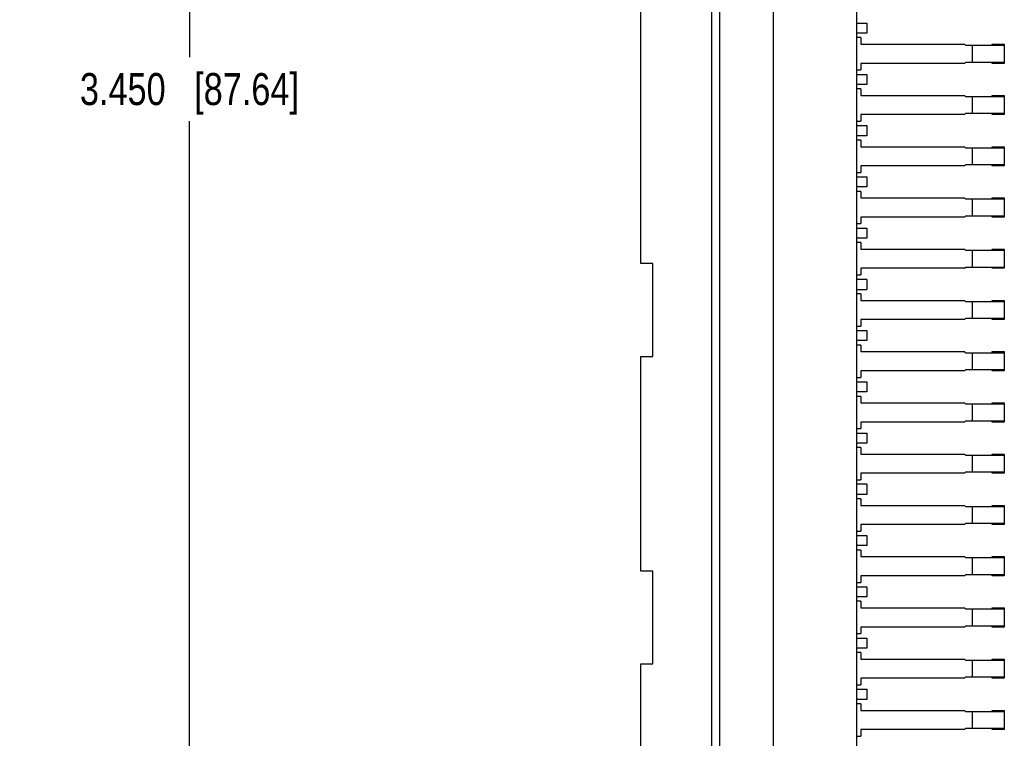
# Model space of a CAD drawing. Header units: inches. Extents: x 0 to 34, y 0 to 22.
# Tile 18 of 31: x 19.5 to 23.4, y 8.2 to 11. Entities that reach past the tile are written whole.
import ezdxf

# ---------------------------------------------------------------- set-up
doc = ezdxf.new("R2010")
doc.units = ezdxf.units.IN
doc.header["$LTSCALE"] = 1.87
doc.header["$MEASUREMENT"] = 0
doc.layers.get('0').update_dxf_attribs({"linetype": 'CONTINUOUS'})
doc.layers.add('DIMENSIONS', color=7, linetype='CONTINUOUS')
doc.styles.get("Standard").update_dxf_attribs({"font": 'txt', "width": 0.8})
doc.dimstyles.new('DIMSTYLE_1', dxfattribs={"dimtxt": 0.125, "dimasz": 0.18, "dimexe": 0.18, "dimexo": 0.0625, "dimgap": 0.09, "dimtad": 0, "dimtih": 1, "dimtoh": 1, "dimdec": 3, "dimlfac": 0.5, "dimzin": 4, "dimdsep": 46, "dimtxsty": 'STANDARD', "dimblk": '_FILLED', "dimblk1": '_FILLED', "dimblk2": '_FILLED', "dimcen": 0.09, "dimadec": 0, "dimazin": 0, "dimtp": 0.01, "dimtm": 0.01, "dimtfac": 1, "dimtdec": 3, "dimtofl": 0, "dimtmove": 0, "dimatfit": 3, "dimldrblk": '_FILLED', "dimfxl": 1, "dimtolj": 1, "dimtzin": 4, "dimarcsym": 0})

# ---------------------------------------------------------------- blocks, each defined once
blk = doc.blocks.new('_FILLED')
at = {"color": 0, "linetype": 'BYBLOCK'}
blk.add_solid([(0, 0), (-1, 0.174), (-1, -0.174)], dxfattribs=at)
blk = doc.blocks.new('*D29')
at = {"layer": 'DIMENSIONS', "color": 2, "linetype": 'CONTINUOUS'}
for p, q in [((21.9112, 14.0113), (20.087, 14.0113)), ((20.212, 14.0113), (20.212, 10.8482)), ((20.212, 7.1105), (20.212, 10.5982)), ((21.9112, 7.1105), (20.087, 7.1105))]:
    blk.add_line(p, q, dxfattribs=at)
at = {"layer": 'DIMENSIONS', "color": 2, "linetype": 'CONTINUOUS', "xscale": 0.18, "yscale": 0.18, "zscale": 0.18}
for p, rotation in [((20.212, 14.0113), 90), ((20.212, 7.1105), 270.0000091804)]:
    blk.add_blockref('_FILLED', p, dxfattribs=dict(at, rotation=rotation))
at = {"layer": 'DIMENSIONS', "color": 2, "linetype": 'CONTINUOUS', "insert": (20.212, 10.7857), "char_height": 0.125, "width": 1.325, "attachment_point": 2, "line_spacing_factor": 0.9}
blk.add_mtext('3.450{\\Ftxt.shx;\\W1.000000;\\H0.125000; }[87.64]', dxfattribs=at)

msp = doc.modelspace()

# ---------------------------------------------------------------- linework, layer by layer
at = {"color": 7, "linetype": 'CONTINUOUS'}
for p, q in [((22.251, 5.5169), (22.251, 15.6049)), ((22.281, 15.6249), (22.281, 5.4969)), ((22.491, 15.6249), (22.491, 5.4969)), ((22.8163, 13.8616), (22.8163, 7.2601)), ((21.9737, 10.042), (21.9737, 11.0798)), ((22.8163, 10.9805), (22.8556, 10.9805)), ((22.8556, 10.9805), (22.8556, 10.9412)), ((22.8556, 10.9412), (22.8163, 10.9412)), ((22.832, 10.9239), (22.8163, 10.9239)), ((22.832, 10.9239), (22.832, 10.8983)), ((22.832, 10.8983), (23.2375, 10.8983)), ((23.2415, 10.8943), (23.2375, 10.8983)), ((23.2415, 10.8943), (23.3926, 10.8943)), ((23.2667, 10.8943), (23.2667, 10.8274)), ((23.3454, 10.8983), (23.3926, 10.8983)), ((23.3454, 10.8943), (23.3454, 10.8983)), ((23.3926, 10.8983), (23.3926, 10.8235)), ((23.2375, 10.8235), (22.832, 10.8235)), ((22.832, 10.8235), (22.832, 10.7979)), ((23.2375, 10.8235), (23.2415, 10.8274)), ((23.3926, 10.8274), (23.2415, 10.8274)), ((23.3454, 10.8235), (23.3454, 10.8274)), ((23.3926, 10.8235), (23.3454, 10.8235)), ((22.8163, 10.7979), (22.832, 10.7979)), ((22.8163, 10.7805), (22.8556, 10.7805)), ((22.8556, 10.7805), (22.8556, 10.7412)), ((22.8556, 10.7412), (22.8163, 10.7412)), ((22.832, 10.7239), (22.8163, 10.7239)), ((22.832, 10.7239), (22.832, 10.6983)), ((22.832, 10.6983), (23.2375, 10.6983)), ((23.2415, 10.6943), (23.2375, 10.6983)), ((23.2415, 10.6943), (23.3926, 10.6943)), ((23.2667, 10.6943), (23.2667, 10.6274)), ((23.3454, 10.6983), (23.3926, 10.6983)), ((23.3454, 10.6943), (23.3454, 10.6983)), ((23.3926, 10.6983), (23.3926, 10.6235)), ((23.2375, 10.6235), (22.832, 10.6235)), ((22.832, 10.6235), (22.832, 10.5979)), ((23.2375, 10.6235), (23.2415, 10.6274)), ((23.3926, 10.6274), (23.2415, 10.6274)), ((23.3454, 10.6235), (23.3454, 10.6274)), ((23.3926, 10.6235), (23.3454, 10.6235)), ((22.8163, 10.5979), (22.832, 10.5979)), ((22.8163, 10.5805), (22.8556, 10.5805)), ((22.8556, 10.5805), (22.8556, 10.5412)), ((22.8556, 10.5412), (22.8163, 10.5412)), ((22.832, 10.5239), (22.8163, 10.5239)), ((22.832, 10.5239), (22.832, 10.4983)), ((22.832, 10.4983), (23.2375, 10.4983)), ((23.2415, 10.4943), (23.2375, 10.4983)), ((23.2415, 10.4943), (23.3926, 10.4943)), ((23.2667, 10.4943), (23.2667, 10.4274)), ((23.3454, 10.4983), (23.3926, 10.4983)), ((23.3454, 10.4943), (23.3454, 10.4983)), ((23.3926, 10.4983), (23.3926, 10.4235)), ((23.2375, 10.4235), (22.832, 10.4235)), ((22.832, 10.4235), (22.832, 10.3979)), ((23.2375, 10.4235), (23.2415, 10.4274)), ((23.3926, 10.4274), (23.2415, 10.4274)), ((23.3454, 10.4235), (23.3454, 10.4274)), ((23.3926, 10.4235), (23.3454, 10.4235)), ((22.8163, 10.3979), (22.832, 10.3979)), ((22.8163, 10.3805), (22.8556, 10.3805)), ((22.8556, 10.3805), (22.8556, 10.3412)), ((22.8556, 10.3412), (22.8163, 10.3412)), ((22.832, 10.3239), (22.8163, 10.3239)), ((22.832, 10.3239), (22.832, 10.2983)), ((22.832, 10.2983), (23.2375, 10.2983)), ((23.2415, 10.2943), (23.2375, 10.2983)), ((23.2415, 10.2943), (23.3926, 10.2943)), ((23.2667, 10.2943), (23.2667, 10.2274)), ((23.3454, 10.2983), (23.3926, 10.2983)), ((23.3454, 10.2943), (23.3454, 10.2983)), ((23.3926, 10.2983), (23.3926, 10.2235)), ((23.2375, 10.2235), (22.832, 10.2235)), ((22.832, 10.2235), (22.832, 10.1979)), ((23.2375, 10.2235), (23.2415, 10.2274)), ((23.3926, 10.2274), (23.2415, 10.2274)), ((23.3454, 10.2235), (23.3454, 10.2274)), ((23.3926, 10.2235), (23.3454, 10.2235)), ((22.8163, 10.1979), (22.832, 10.1979)), ((22.8163, 10.1805), (22.8556, 10.1805)), ((22.8556, 10.1805), (22.8556, 10.1412)), ((22.8556, 10.1412), (22.8163, 10.1412)), ((22.832, 10.1239), (22.8163, 10.1239)), ((22.832, 10.1239), (22.832, 10.0983)), ((22.832, 10.0983), (23.2375, 10.0983)), ((23.2415, 10.0943), (23.2375, 10.0983)), ((23.2415, 10.0943), (23.3926, 10.0943)), ((23.2667, 10.0943), (23.2667, 10.0274)), ((23.3454, 10.0983), (23.3926, 10.0983)), ((23.3454, 10.0943), (23.3454, 10.0983)), ((23.3926, 10.0983), (23.3926, 10.0235)), ((22.021, 10.042), (21.9737, 10.042)), ((22.021, 9.6798), (22.021, 10.042)), ((22.8163, 9.9979), (22.832, 9.9979)), ((23.2375, 10.0235), (22.832, 10.0235)), ((22.832, 10.0235), (22.832, 9.9979)), ((23.2375, 10.0235), (23.2415, 10.0274)), ((23.3926, 10.0274), (23.2415, 10.0274)), ((23.3454, 10.0235), (23.3454, 10.0274)), ((23.3926, 10.0235), (23.3454, 10.0235)), ((22.8556, 9.9805), (22.8163, 9.9805)), ((22.8556, 9.9805), (22.8556, 9.9412)), ((22.8163, 9.9412), (22.8556, 9.9412)), ((22.832, 9.9239), (22.8163, 9.9239)), ((22.832, 9.9239), (22.832, 9.8983)), ((22.832, 9.8983), (23.2375, 9.8983)), ((23.2415, 9.8943), (23.2375, 9.8983)), ((23.2415, 9.8943), (23.3926, 9.8943)), ((23.2667, 9.8943), (23.2667, 9.8274)), ((23.3454, 9.8983), (23.3926, 9.8983)), ((23.3454, 9.8943), (23.3454, 9.8983)), ((23.3926, 9.8983), (23.3926, 9.8235)), ((23.2375, 9.8235), (22.832, 9.8235)), ((22.832, 9.8235), (22.832, 9.7979)), ((23.2375, 9.8235), (23.2415, 9.8274)), ((23.3926, 9.8274), (23.2415, 9.8274)), ((23.3454, 9.8235), (23.3454, 9.8274)), ((23.3926, 9.8235), (23.3454, 9.8235)), ((22.8163, 9.7979), (22.832, 9.7979)), ((22.8163, 9.7805), (22.8556, 9.7805)), ((22.8556, 9.7805), (22.8556, 9.7412)), ((22.8556, 9.7412), (22.8163, 9.7412)), ((22.832, 9.7239), (22.8163, 9.7239)), ((22.832, 9.7239), (22.832, 9.6983)), ((22.832, 9.6983), (23.2375, 9.6983)), ((23.2415, 9.6943), (23.2375, 9.6983)), ((23.2415, 9.6943), (23.3926, 9.6943)), ((23.2667, 9.6943), (23.2667, 9.6274)), ((23.3454, 9.6983), (23.3926, 9.6983)), ((23.3454, 9.6943), (23.3454, 9.6983)), ((23.3926, 9.6983), (23.3926, 9.6235)), ((21.9737, 9.6798), (22.021, 9.6798)), ((21.9737, 8.842), (21.9737, 9.6798)), ((23.2375, 9.6235), (22.832, 9.6235)), ((22.832, 9.6235), (22.832, 9.5979)), ((23.2375, 9.6235), (23.2415, 9.6274)), ((23.3926, 9.6274), (23.2415, 9.6274)), ((23.3454, 9.6235), (23.3454, 9.6274)), ((23.3926, 9.6235), (23.3454, 9.6235)), ((22.8163, 9.5979), (22.832, 9.5979)), ((22.8163, 9.5805), (22.8556, 9.5805)), ((22.8556, 9.5805), (22.8556, 9.5412)), ((22.8556, 9.5412), (22.8163, 9.5412)), ((22.832, 9.5239), (22.8163, 9.5239)), ((22.832, 9.5239), (22.832, 9.4983)), ((22.832, 9.4983), (23.2375, 9.4983)), ((23.2415, 9.4943), (23.2375, 9.4983)), ((23.2415, 9.4943), (23.3926, 9.4943)), ((23.2667, 9.4943), (23.2667, 9.4274)), ((23.3454, 9.4983), (23.3926, 9.4983)), ((23.3454, 9.4943), (23.3454, 9.4983)), ((23.3926, 9.4983), (23.3926, 9.4235)), ((23.2375, 9.4235), (22.832, 9.4235)), ((22.832, 9.4235), (22.832, 9.3979)), ((23.2375, 9.4235), (23.2415, 9.4274)), ((23.3926, 9.4274), (23.2415, 9.4274)), ((23.3454, 9.4235), (23.3454, 9.4274)), ((23.3926, 9.4235), (23.3454, 9.4235)), ((22.8163, 9.3979), (22.832, 9.3979)), ((22.8163, 9.3805), (22.8556, 9.3805)), ((22.8556, 9.3805), (22.8556, 9.3412)), ((22.8556, 9.3412), (22.8163, 9.3412)), ((22.832, 9.3239), (22.8163, 9.3239)), ((22.832, 9.3239), (22.832, 9.2983)), ((22.832, 9.2983), (23.2375, 9.2983)), ((23.2415, 9.2943), (23.2375, 9.2983)), ((23.2415, 9.2943), (23.3926, 9.2943)), ((23.2667, 9.2943), (23.2667, 9.2274)), ((23.3454, 9.2983), (23.3926, 9.2983)), ((23.3454, 9.2943), (23.3454, 9.2983)), ((23.3926, 9.2983), (23.3926, 9.2235)), ((23.2375, 9.2235), (23.2415, 9.2274)), ((23.3926, 9.2274), (23.2415, 9.2274)), ((23.3454, 9.2235), (23.3454, 9.2274)), ((22.8163, 9.1979), (22.832, 9.1979)), ((23.2375, 9.2235), (22.832, 9.2235)), ((22.832, 9.2235), (22.832, 9.1979)), ((23.3926, 9.2235), (23.3454, 9.2235)), ((22.8556, 9.1805), (22.8163, 9.1805)), ((22.8556, 9.1805), (22.8556, 9.1412)), ((22.8556, 9.1412), (22.8163, 9.1412)), ((22.832, 9.1239), (22.8163, 9.1239)), ((22.832, 9.1239), (22.832, 9.0983)), ((22.832, 9.0983), (23.2375, 9.0983)), ((23.2415, 9.0943), (23.2375, 9.0983)), ((23.2415, 9.0943), (23.3926, 9.0943)), ((23.2667, 9.0943), (23.2667, 9.0274)), ((23.3454, 9.0983), (23.3926, 9.0983)), ((23.3454, 9.0943), (23.3454, 9.0983)), ((23.3926, 9.0983), (23.3926, 9.0235)), ((22.8163, 8.9979), (22.832, 8.9979)), ((23.2375, 9.0235), (22.832, 9.0235)), ((22.832, 9.0235), (22.832, 8.9979)), ((23.2375, 9.0235), (23.2415, 9.0274)), ((23.3926, 9.0274), (23.2415, 9.0274)), ((23.3454, 9.0235), (23.3454, 9.0274)), ((23.3926, 9.0235), (23.3454, 9.0235)), ((22.8163, 8.9805), (22.8556, 8.9805)), ((22.8556, 8.9805), (22.8556, 8.9412)), ((22.8556, 8.9412), (22.8163, 8.9412)), ((22.832, 8.9239), (22.8163, 8.9239)), ((22.832, 8.9239), (22.832, 8.8983)), ((22.832, 8.8983), (23.2375, 8.8983)), ((23.2415, 8.8943), (23.2375, 8.8983)), ((23.2415, 8.8943), (23.3926, 8.8943)), ((23.2667, 8.8943), (23.2667, 8.8274)), ((23.3454, 8.8983), (23.3926, 8.8983)), ((23.3454, 8.8943), (23.3454, 8.8983)), ((23.3926, 8.8983), (23.3926, 8.8235)), ((22.021, 8.842), (21.9737, 8.842)), ((22.021, 8.4798), (22.021, 8.842)), ((23.2375, 8.8235), (22.832, 8.8235)), ((22.832, 8.8235), (22.832, 8.7979)), ((23.2375, 8.8235), (23.2415, 8.8274)), ((23.3926, 8.8274), (23.2415, 8.8274)), ((23.3454, 8.8235), (23.3454, 8.8274)), ((23.3926, 8.8235), (23.3454, 8.8235)), ((22.8163, 8.7979), (22.832, 8.7979)), ((22.8163, 8.7805), (22.8556, 8.7805)), ((22.8556, 8.7805), (22.8556, 8.7412)), ((22.8556, 8.7412), (22.8163, 8.7412)), ((22.832, 8.7239), (22.8163, 8.7239)), ((22.832, 8.7239), (22.832, 8.6983)), ((22.832, 8.6983), (23.2375, 8.6983)), ((23.2415, 8.6943), (23.2375, 8.6983)), ((23.2415, 8.6943), (23.3926, 8.6943)), ((23.2667, 8.6943), (23.2667, 8.6274)), ((23.3454, 8.6983), (23.3926, 8.6983)), ((23.3454, 8.6943), (23.3454, 8.6983)), ((23.3926, 8.6983), (23.3926, 8.6235)), ((23.2375, 8.6235), (22.832, 8.6235)), ((22.832, 8.6235), (22.832, 8.5979)), ((23.2375, 8.6235), (23.2415, 8.6274)), ((23.3926, 8.6274), (23.2415, 8.6274)), ((23.3454, 8.6235), (23.3454, 8.6274)), ((23.3926, 8.6235), (23.3454, 8.6235)), ((22.8163, 8.5979), (22.832, 8.5979)), ((22.8163, 8.5805), (22.8556, 8.5805)), ((22.8556, 8.5805), (22.8556, 8.5412)), ((22.8556, 8.5412), (22.8163, 8.5412)), ((22.832, 8.5239), (22.8163, 8.5239)), ((22.832, 8.5239), (22.832, 8.4983)), ((22.832, 8.4983), (23.2375, 8.4983)), ((23.2415, 8.4943), (23.2375, 8.4983)), ((23.2415, 8.4943), (23.3926, 8.4943)), ((23.2667, 8.4943), (23.2667, 8.4274)), ((23.3454, 8.4983), (23.3926, 8.4983)), ((23.3454, 8.4943), (23.3454, 8.4983)), ((23.3926, 8.4983), (23.3926, 8.4235)), ((21.9737, 8.4798), (22.021, 8.4798)), ((21.9737, 7.1105), (21.9737, 8.4798)), ((23.2375, 8.4235), (22.832, 8.4235)), ((22.832, 8.4235), (22.832, 8.3979)), ((23.2375, 8.4235), (23.2415, 8.4274)), ((23.3926, 8.4274), (23.2415, 8.4274)), ((23.3454, 8.4235), (23.3454, 8.4274)), ((23.3926, 8.4235), (23.3454, 8.4235)), ((22.8163, 8.3979), (22.832, 8.3979)), ((22.8163, 8.3805), (22.8556, 8.3805)), ((22.8556, 8.3805), (22.8556, 8.3412)), ((22.8556, 8.3412), (22.8163, 8.3412)), ((22.832, 8.3239), (22.8163, 8.3239)), ((22.832, 8.3239), (22.832, 8.2983)), ((22.832, 8.2983), (23.2375, 8.2983)), ((23.2415, 8.2943), (23.2375, 8.2983)), ((23.2415, 8.2943), (23.3926, 8.2943)), ((23.2667, 8.2943), (23.2667, 8.2274)), ((23.3454, 8.2983), (23.3926, 8.2983)), ((23.3454, 8.2943), (23.3454, 8.2983)), ((23.3926, 8.2983), (23.3926, 8.2235)), ((23.2375, 8.2235), (23.2415, 8.2274)), ((23.3926, 8.2274), (23.2415, 8.2274)), ((23.3454, 8.2235), (23.3454, 8.2274)), ((22.8163, 8.1979), (22.832, 8.1979)), ((23.2375, 8.2235), (22.832, 8.2235)), ((22.832, 8.2235), (22.832, 8.1979)), ((23.3926, 8.2235), (23.3454, 8.2235))]:
    msp.add_line(p, q, dxfattribs=at)

# ---------------------------------------------------------------- dimensions: what is measured, and where the dimension line sits
at = {"layer": 'DIMENSIONS', "color": 2, "linetype": 'CONTINUOUS'}
dim = msp.add_linear_dim(base=(20.212, 7.1105), p1=(21.9112, 14.0113), p2=(21.9112, 7.1105), angle=270, dimstyle='DIMSTYLE_1', dxfattribs=at)
dim.commit()
dim.dimension.update_dxf_attribs({"geometry": '*D29', "text_midpoint": (20.062, 10.7232), "dimtype": 160})

doc.saveas('drawing.dxf')
